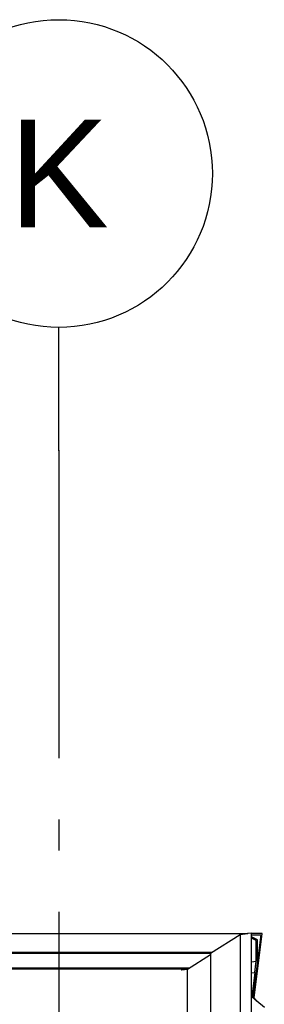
# Model space of a CAD drawing. Header units: millimetres. Extents: x -8544 to 51179, y -2070 to 23603.
# Tile 99 of 174: x 11953 to 12352, y 11450 to 13050. Entities that reach past the tile are written whole.
import ezdxf
from ezdxf.enums import TextEntityAlignment as Align

# ---------------------------------------------------------------- set-up
doc = ezdxf.new("R2010")
doc.units = ezdxf.units.MM
doc.header["$LTSCALE"] = 0.5
doc.header["$MEASUREMENT"] = 0
doc.linetypes.add('Akselinje', pattern=[1500, 1000, -200, 100, -200])
doc.linetypes.add('PLINE', pattern=[0])
doc.layers.add('262- Taktekking(Nye konstruksjoner)', color=7, linetype='Continuous', lineweight=0)
doc.layers.add('265- Gesimser_ takrenner og nedløp(Nye konstruksjoner)', color=7, linetype='Continuous')
doc.layers.add('82-- Modullinjer', color=7, linetype='Continuous')
doc.styles.add('GENERATED_STYLE_1', font='arial.ttf')

# ---------------------------------------------------------------- blocks, each defined once
blk = doc.blocks.new('Standard grid marker[6]', base_point=(12016.9, 12550))
at = {"layer": '82-- Modullinjer', "linetype": 'Akselinje'}
for q in [(12016.9, 12550), (12016.9, 1550)]:
    blk.add_line((12016.9, 12350), q, dxfattribs=at)
at = {"layer": '82-- Modullinjer', "linetype": 'PLINE'}
blk.add_circle((12016.9, 12800), 250, dxfattribs=at)
at = {"layer": '82-- Modullinjer', "linetype": 'Akselinje'}
blk.add_point((12016.9, 12350), dxfattribs=at)
blk.add_point((12016.9, 12350), dxfattribs=at)
at = {"layer": '82-- Modullinjer', "style": 'GENERATED_STYLE_1'}
for tag, p in [('AC_MarkerText_1_0', (12016.9, 12887.5)), ('AC_MarkerText_1_1', (12016.9, 1187.5))]:
    blk.add_attdef(tag, text='', height=175, rotation=360, dxfattribs=at).set_placement(p, align=Align.TOP_CENTER)

msp = doc.modelspace()

# ---------------------------------------------------------------- linework, layer by layer
at = {"layer": '262- Taktekking(Nye konstruksjoner)', "linetype": 'PLINE'}
for p, q in [((12216.9, 11507.4), (-2583.1, 11507.4)), ((12216.9, 11505.3), (12216.9, 11507.4))]:
    msp.add_line(p, q, dxfattribs=at)
at = {"layer": '265- Gesimser_ takrenner og nedløp(Nye konstruksjoner)', "linetype": 'PLINE'}
for p, q in [((-2690.5, 11564.6), (12324.3, 11564.6)), ((12312.1, 11562.9), (12263.9, 11532.4)), ((12324.2, 11564.5), (12312.1, 11562.9)), ((12312.1, 11562.9), (12312.1, 10223.8)), ((12324.7, 11564.6), (12324.2, 11564.5)), ((12324.3, 11564.6), (12324.2, 11564.5)), ((12324.7, 11564.6), (12324.3, 11564.6)), ((12330.9, 11565.5), (12324.7, 11564.6)), ((12330.9, 10223.8), (12330.9, 11565.5)), ((12347.8, 11564.6), (12330.9, 11564.6)), ((12330.9, 11562.6), (12345.7, 11562.6)), ((12340.3, 11554.7), (12330.9, 11559.4)), ((12338.4, 11553.3), (12330.9, 11557.1)), ((12334.8, 11460.4), (12347.8, 11564.6)), ((12345.7, 11562.6), (12340.3, 11519.9)), ((12340.3, 11519.9), (12340.3, 11554.7)), ((12338.4, 11519.8), (12338.4, 11553.3)), ((-2633.1, 11534.4), (12266.9, 11534.4)), ((-2630.5, 11532.7), (12264.3, 11532.7)), ((12263.9, 11530.2), (12226.5, 11506.6)), ((12263.9, 11532.4), (12263.9, 10199.5)), ((12229.8, 11508.7), (-2595.9, 11508.7)), ((-2593.8, 11507.3), (12227.7, 11507.3)), ((12226.5, 11506.6), (12216.9, 11505.3)), ((12226.5, 10178.3), (12226.5, 11506.6)), ((12330.9, 11518.8), (12338.4, 11519.8)), ((12340.3, 11519.9), (12332.9, 11460.4)), ((12336.2, 11501.7), (12338.4, 11519.8)), ((12217.4, 11505.3), (12216.9, 11505.3)), ((12330.9, 11500.9), (12336.2, 11501.7)), ((12336.2, 11501.7), (12331.2, 11461.9)), ((12331.2, 11461.9), (12330.9, 11462.1)), ((12339.2, 11455.1), (12331.2, 11461.9)), ((12339.2, 11455.1), (12334.8, 11460.4)), ((12351.6, 11444.5), (12339.2, 11455.1))]:
    msp.add_line(p, q, dxfattribs=at)

# ---------------------------------------------------------------- block references
at = {"layer": '82-- Modullinjer', "linetype": 'PLINE'}
ref = msp.add_blockref('Standard grid marker[6]', (12016.9, 12550), dxfattribs=at)
ref.add_attrib('AC_MarkerText_1', 'K', dxfattribs={"color": 7, "height": 175, "rotation": 360, "style": 'GENERATED_STYLE_1'}).set_placement((12016.9, 12887.5), align=Align.TOP_CENTER)

doc.saveas('drawing.dxf')
